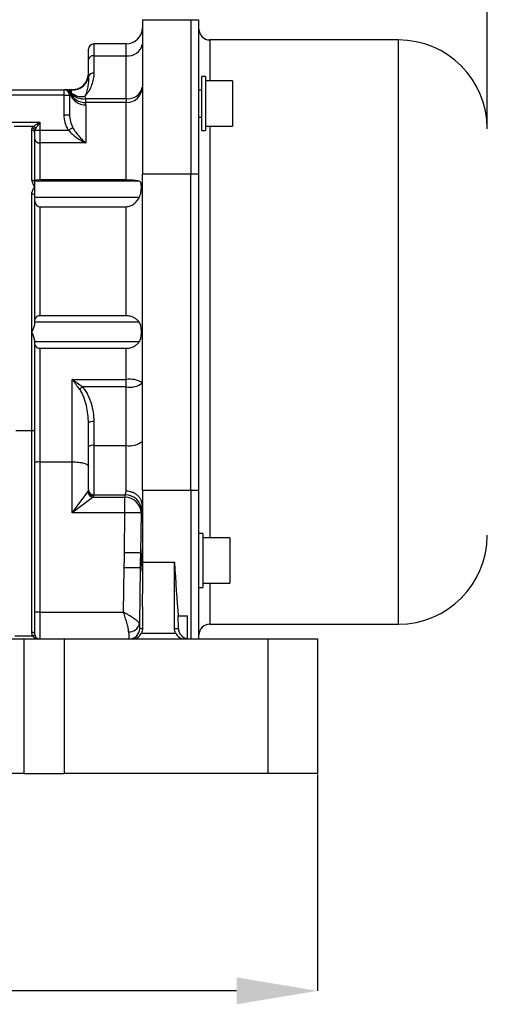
# Model space of a CAD drawing. Header units: millimetres. Extents: x 5 to 415, y 5 to 292.
# Tile 11 of 13: x 339 to 374, y 180 to 253. Entities that reach past the tile are written whole.
import ezdxf

# ---------------------------------------------------------------- set-up
doc = ezdxf.new("R2010")
doc.units = ezdxf.units.MM
doc.header["$PDSIZE"] = -1
doc.layers.add('QUOTE', color=1, linetype='Continuous')
doc.styles.add('SLDTEXTSTYLE0', font='TXT', dxfattribs={"width": 0.75})
doc.dimstyles.new('SLDDIMSTYLE0', dxfattribs={"dimtxt": 3.5, "dimasz": 6, "dimexe": 0, "dimexo": 0.0625, "dimgap": 0.875, "dimtad": 1, "dimdec": 1, "dimlfac": 2.5, "dimrnd": 1e-09, "dimzin": 12, "dimdsep": 46, "dimtxsty": 'SLDTEXTSTYLE0', "dimsah": 1, "dimcen": 0.09, "dimadec": 0, "dimazin": 3, "dimtfac": 1, "dimtdec": 3, "dimtofl": 0, "dimtmove": 0, "dimatfit": 3, "dimfxl": 1, "dimfrac": 2, "dimtolj": 1, "dimtzin": 12, "dimarcsym": 0})
doc.dimstyles.new('SLDDIMSTYLE1', dxfattribs={"dimtxt": 3.5, "dimasz": 6, "dimexe": 0, "dimexo": 0.0625, "dimgap": 0.875, "dimtad": 1, "dimdec": 1, "dimlfac": 2.5, "dimrnd": 1e-09, "dimzin": 12, "dimdsep": 46, "dimtxsty": 'SLDTEXTSTYLE0', "dimsah": 1, "dimcen": 0.09, "dimadec": 0, "dimazin": 3, "dimtfac": 1, "dimtdec": 3, "dimtmove": 0, "dimatfit": 0, "dimfxl": 1, "dimfrac": 2, "dimtolj": 1, "dimtzin": 12, "dimarcsym": 0})

# ---------------------------------------------------------------- blocks, each defined once
blk = doc.blocks.new('_D_5')
at = {"layer": 'Defpoints', "color": 0}
for p in [(373.507, 269.747), (373.507, 268.668), (284.707, 244.568)]:
    blk.add_point(p, dxfattribs=at)
at = {"layer": 'QUOTE', "color": 0, "lineweight": -2}
for p, q in [((373.507, 269.685), (373.507, 268.668)), ((284.707, 244.631), (284.707, 268.668)), ((290.707, 268.668), (367.507, 268.668))]:
    blk.add_line(p, q, dxfattribs=at)
at = {"layer": 'QUOTE', "color": 0}
for points in [[(290.707, 269.668), (290.707, 267.668), (284.707, 268.668)], [(367.507, 269.668), (367.507, 267.668), (373.507, 268.668)]]:
    blk.add_solid(points, dxfattribs=at)
at = {"layer": 'QUOTE', "color": 0, "insert": (329.346, 273.043), "char_height": 3.5, "attachment_point": 2, "style": 'SLDTEXTSTYLE0'}
blk.add_mtext('\\A1;222', dxfattribs=at)
blk = doc.blocks.new('_D_7')
at = {"layer": 'Defpoints', "color": 0}
for p in [(297.307, 196.668), (360.907, 196.668), (297.307, 180.53)]:
    blk.add_point(p, dxfattribs=at)
at = {"layer": 'QUOTE', "color": 0, "lineweight": -2}
for p, q in [((297.307, 196.606), (297.307, 180.53)), ((360.907, 196.606), (360.907, 180.53)), ((354.907, 180.53), (303.307, 180.53))]:
    blk.add_line(p, q, dxfattribs=at)
at = {"layer": 'QUOTE', "color": 0}
for points in [[(303.307, 181.53), (303.307, 179.53), (297.307, 180.53)], [(354.907, 181.53), (354.907, 179.53), (360.907, 180.53)]]:
    blk.add_solid(points, dxfattribs=at)
at = {"layer": 'QUOTE', "color": 0, "insert": (329.346, 184.905), "char_height": 3.5, "attachment_point": 2, "style": 'SLDTEXTSTYLE0'}
blk.add_mtext('\\A1;159', dxfattribs=at)

msp = doc.modelspace()

# ---------------------------------------------------------------- linework, layer by layer
at = {"color": 7}
for p, q in [((347.907, 252.668), (347.907, 241.206)), ((347.907, 252.668), (351.507, 252.668)), ((351.507, 252.668), (351.507, 241.206)), ((351.507, 252.668), (352.107, 252.668)), ((352.107, 241.206), (352.107, 252.668)), ((346.707, 250.868), (344.307, 250.868)), ((344.307, 250.868), (344.307, 249.99)), ((346.707, 249.99), (346.707, 250.868)), ((366.907, 251.168), (352.907, 251.168)), ((352.907, 251.168), (352.907, 248.119)), ((366.907, 207.768), (366.907, 251.168)), ((343.907, 249.707), (343.907, 250.468)), ((343.907, 248.652), (343.907, 249.707)), ((344.307, 249.99), (344.307, 248.694)), ((344.307, 249.99), (346.707, 249.99)), ((346.707, 246.808), (346.707, 249.99)), ((352.607, 248.439), (352.307, 248.439)), ((352.307, 248.439), (352.307, 244.439)), ((352.607, 248.439), (352.607, 244.439)), ((354.607, 248.119), (352.607, 248.119)), ((354.607, 248.119), (354.607, 244.759)), ((316.107, 247.468), (342.107, 247.468)), ((342.107, 247.068), (342.107, 247.468)), ((342.209, 247.468), (342.248, 247.468)), ((342.481, 247.468), (342.507, 247.468)), ((342.707, 247.468), (342.507, 247.468)), ((342.534, 247.464), (342.535, 247.464)), ((342.535, 247.464), (342.538, 247.463)), ((342.609, 247.215), (342.58, 247.215)), ((342.707, 247.453), (342.707, 247.468)), ((352.307, 247.439), (352.107, 247.439)), ((342.107, 247.068), (316.107, 247.068)), ((342.107, 245.608), (342.107, 247.068)), ((342.107, 247.068), (342.507, 247.068)), ((342.507, 247.068), (342.507, 245.608)), ((343.692, 246.808), (343.692, 246.519)), ((343.692, 246.808), (346.707, 246.808)), ((346.707, 246.519), (343.692, 246.519)), ((346.707, 246.808), (346.707, 246.519)), ((346.707, 240.761), (346.707, 246.519)), ((343.707, 246.343), (343.707, 243.52)), ((337.907, 245.063), (340.307, 245.063)), ((340.307, 245.063), (340.307, 244.456)), ((342.107, 245.608), (342.507, 245.608)), ((352.107, 245.439), (352.307, 245.439)), ((339.82, 244.738), (338.394, 244.738)), ((339.707, 240.754), (339.707, 244.467)), ((339.907, 244.308), (339.907, 240.633)), ((339.926, 244.456), (340.307, 244.456)), ((340.307, 244.456), (340.307, 243.52)), ((340.307, 244.456), (342.425, 244.456)), ((352.307, 244.439), (352.607, 244.439)), ((352.607, 244.759), (354.607, 244.759)), ((352.907, 244.759), (352.907, 214.178)), ((340.307, 243.52), (340.307, 240.761)), ((343.707, 243.52), (340.307, 243.52)), ((347.675, 240.669), (339.907, 240.669)), ((339.907, 240.633), (339.907, 240.252)), ((346.707, 240.761), (340.307, 240.761)), ((347.907, 217.731), (347.907, 241.206)), ((351.507, 241.206), (347.907, 241.206)), ((351.507, 217.731), (351.507, 241.206)), ((352.107, 241.206), (351.507, 241.206)), ((352.107, 217.731), (352.107, 241.206)), ((339.907, 240.252), (339.907, 239.629)), ((339.707, 229.468), (339.707, 239.738)), ((339.907, 239.629), (339.907, 230.082)), ((347.675, 239.462), (339.907, 239.462)), ((340.307, 238.778), (340.307, 230.679)), ((340.307, 238.778), (346.707, 238.778)), ((346.707, 230.679), (346.707, 238.778)), ((346.707, 230.679), (340.307, 230.679)), ((347.675, 230.206), (339.907, 230.206)), ((339.707, 222.135), (339.707, 229.468)), ((339.907, 228.855), (339.907, 222.207)), ((347.675, 228.731), (339.907, 228.731)), ((340.307, 228.258), (346.707, 228.258)), ((340.307, 228.258), (340.307, 219.827)), ((346.707, 225.938), (346.707, 228.258)), ((342.707, 219.827), (342.707, 225.938)), ((342.707, 225.938), (346.707, 225.938)), ((346.707, 225.392), (343.444, 225.392)), ((346.707, 225.392), (346.707, 225.938)), ((346.707, 221.045), (346.707, 225.392)), ((343.907, 220.941), (343.907, 222.712)), ((344.307, 222.815), (344.307, 221.045)), ((339.707, 222.135), (338.507, 222.135)), ((339.707, 207.154), (339.707, 222.135)), ((339.907, 222.207), (339.907, 207.068)), ((343.907, 217.757), (343.907, 220.941)), ((344.307, 221.045), (344.307, 217.371)), ((344.307, 221.045), (346.707, 221.045)), ((346.707, 217.643), (346.707, 221.045)), ((340.307, 219.827), (342.707, 219.827)), ((340.307, 219.827), (340.307, 208.668)), ((342.707, 216.045), (342.707, 219.827)), ((343.907, 217.701), (343.907, 217.757)), ((344.307, 217.371), (346.654, 217.371)), ((344.307, 217.371), (344.307, 217.315)), ((346.62, 217.204), (346.654, 217.371)), ((347.907, 217.731), (351.507, 217.731)), ((347.907, 217.731), (347.907, 212.095)), ((351.507, 217.731), (352.107, 217.731)), ((351.507, 217.731), (351.507, 206.668)), ((352.107, 211.084), (352.107, 217.731)), ((344.252, 217.204), (346.62, 217.204)), ((346.62, 216.045), (346.62, 217.204)), ((346.62, 216.045), (342.707, 216.045)), ((346.573, 213.072), (346.62, 216.045)), ((347.818, 216.026), (347.772, 213.053)), ((347.852, 216.193), (347.818, 216.026)), ((352.407, 214.498), (352.107, 214.498)), ((352.407, 214.498), (352.407, 210.498)), ((354.407, 214.178), (352.407, 214.178)), ((354.407, 214.178), (354.407, 210.818)), ((347.923, 212.367), (350.291, 212.367)), ((346.504, 208.668), (346.556, 211.962)), ((347.754, 211.943), (347.689, 207.78)), ((352.107, 206.668), (352.107, 211.084)), ((352.407, 210.818), (354.407, 210.818)), ((352.907, 210.818), (352.907, 207.768)), ((352.107, 210.498), (352.407, 210.498)), ((340.307, 208.668), (339.907, 208.668)), ((340.307, 208.668), (340.307, 206.668)), ((340.307, 208.668), (346.504, 208.668)), ((350.572, 208.374), (351.247, 208.374)), ((350.587, 207.456), (350.572, 208.374)), ((351.247, 206.681), (351.247, 208.374)), ((352.907, 207.768), (366.907, 207.768)), ((347.725, 207.456), (347.915, 207.456)), ((347.834, 207.101), (350.379, 207.101)), ((350.299, 207.456), (350.587, 207.456)), ((337.107, 206.668), (339.107, 206.668)), ((338.446, 206.892), (339.768, 206.892)), ((339.107, 206.668), (339.107, 196.668)), ((339.107, 206.668), (342.107, 206.668)), ((342.107, 206.668), (342.107, 196.668)), ((342.107, 206.668), (357.256, 206.668)), ((357.256, 196.668), (357.256, 206.668)), ((357.256, 206.668), (360.907, 206.668)), ((360.907, 206.668), (360.907, 196.668)), ((339.107, 196.668), (337.107, 196.668)), ((339.107, 196.668), (342.107, 196.668)), ((357.256, 196.668), (342.107, 196.668)), ((360.907, 196.668), (357.256, 196.668))]:
    msp.add_line(p, q, dxfattribs=at)
at = {"color": 7, "flags": 128}
for points in [[(339.82, 244.738), (339.894, 244.788), (339.984, 244.848), (340.085, 244.915), (340.194, 244.988), (340.307, 245.063)], [(340.307, 245.063), (340.231, 244.95), (340.159, 244.841), (340.091, 244.74), (340.032, 244.651), (339.982, 244.576)], [(342.425, 244.456), (342.477, 244.488), (342.527, 244.519), (342.576, 244.549), (342.62, 244.576), (342.661, 244.601), (342.695, 244.622), (342.724, 244.64), (342.745, 244.653)], [(339.707, 240.754), (339.746, 240.751), (339.783, 240.744), (339.818, 240.733), (339.848, 240.718), (339.873, 240.7), (339.892, 240.679), (339.903, 240.657), (339.907, 240.633)], [(339.707, 239.738), (339.746, 239.736), (339.783, 239.73), (339.818, 239.72), (339.848, 239.706), (339.873, 239.689), (339.892, 239.671), (339.903, 239.65), (339.907, 239.629)], [(342.707, 216.045), (342.93, 216.342), (343.145, 216.629), (343.345, 216.896), (343.523, 217.133), (343.672, 217.332), (343.788, 217.486), (343.866, 217.59)], [(344.252, 217.204), (344.148, 217.126), (343.994, 217.01), (343.795, 216.861), (343.558, 216.683), (343.291, 216.483), (343.004, 216.268), (342.707, 216.045)], [(347.818, 216.026), (347.785, 216.027), (347.71, 216.028), (347.596, 216.03), (347.447, 216.032), (347.268, 216.035), (347.065, 216.038), (346.847, 216.041), (346.62, 216.045)], [(347.772, 213.053), (347.739, 213.053), (347.664, 213.055), (347.55, 213.056), (347.4, 213.059), (347.221, 213.062), (347.019, 213.065), (346.8, 213.068), (346.573, 213.072)], [(347.754, 211.943), (347.721, 211.943), (347.647, 211.944), (347.532, 211.946), (347.383, 211.949), (347.204, 211.951), (347.001, 211.955), (346.783, 211.958), (346.556, 211.962)], [(339.907, 207.068), (339.903, 207.085), (339.892, 207.101), (339.873, 207.116), (339.848, 207.129), (339.818, 207.139), (339.783, 207.147), (339.746, 207.152), (339.707, 207.154)], [(339.948, 206.892), (339.939, 206.903), (339.925, 206.912), (339.907, 206.917), (339.884, 206.918), (339.858, 206.917), (339.83, 206.912), (339.799, 206.903), (339.768, 206.892)]]:
    msp.add_lwpolyline(points, dxfattribs=at)
at = {"color": 7}
for centre, radius, start, end in [((346.707, 252.068), 1.2, 270, 0), ((352.907, 251.968), 0.8, 180, 270), ((344.307, 250.468), 0.4, 90, 180), ((366.907, 244.568), 6.6, 0, 90), ((346.857, 251.05), 1.071, 261.95048, 348.57837), ((344.257, 249.636), 0.357, 81.95064, 168.57837), ((344.271, 248.304), 0.392, 84.67377, 154.95443), ((342.733, 248.641), 1.195, 260.598, 351.73027), ((342.707, 248.668), 1.2, 270, 357.99233), ((342.107, 247.068), 0.4, 0, 90), ((342.164, 247.07), 0.399, 14.31098, 89.9103), ((342.208, 247.07), 0.399, 21.42779, 89.9508), ((342.245, 247.08), 0.389, 20.41275, 89.53179), ((342.283, 247.081), 0.387, 27.74746, 89.66966), ((342.47, 247.068), 0.4, 80.23394, 89.99858), ((342.476, 247.068), 0.4, 81.69372, 90), ((342.476, 247.069), 0.4, 81.69119, 89.99594), ((343.654, 247.695), 1.176, 204.07108, 271.87245), ((343.517, 247.984), 1.189, 220.25387, 278.48978), ((343.389, 248.081), 1.12, 227.0497, 283.38291), ((346.738, 247.689), 1.17, 268.491, 358.40717), ((346.857, 247.868), 1.071, 261.95057, 348.57828), ((343.683, 247.533), 1.19, 197.85659, 271.14055), ((339.725, 244.285), 0.183, 7.141, 95.69176), ((339.709, 244.392), 0.227, 16.46279, 82.9878), ((339.728, 244.484), 0.27, 19.81303, 70.18697), ((340.268, 243.882), 0.364, 187.8928, 276.15408), ((344.745, 223.925), 1.961, 131.57928, 139.25716), ((346.995, 224.232), 1.73, 58.20736, 99.59723), ((346.987, 226.784), 1.42, 258.6309, 310.39076), ((344.214, 222.351), 0.473, 78.63082, 130.39098), ((344.214, 220.581), 0.473, 78.63089, 130.39071), ((346.987, 222.437), 1.42, 258.631, 310.39064), ((344.284, 217.622), 0.42, 184.37062, 265.62916), ((344.3, 217.764), 0.393, 181.01013, 270.97577), ((344.3, 217.708), 0.393, 181.01013, 270.97577), ((346.654, 216.173), 1.198, 0.9632, 90.02369), ((346.62, 216.006), 1.198, 0.9632, 90.02376), ((366.907, 214.368), 6.6, 270, 0), ((346.963, 207.951), 0.746, 264.40686, 346.75725), ((352.907, 206.968), 0.8, 90, 180), ((346.926, 207.468), 0.799, 270.03496, 359.14001), ((340.307, 207.068), 0.4, 206.11847, 270)]:
    msp.add_arc(centre, radius, start, end, dxfattribs=at)
for centre, major_axis, ratio, start_param, end_param in [((342.707, 217.701), (1.2, 0), 0.357266, 6.021386, 6.283185), ((342.707, 217.315), (1.6, 0), 0.267949, 6.021386, 6.283185), ((346.663, 220.268), (0.066, 3), 0.069981, 3.404935, 3.648075), ((347.861, 220.25), (0.066, 4.2), 0.049998, 3.404177, 3.654644), ((347.795, 212.498), (0.013, 0.84), 0.049998, 0.849735, 2.293428), ((347.795, 212.498), (0.013, 0.84), 0.049998, 2.293428, 7.13292), ((348.664, 213.746), (0.227, 14.453), 0.049998, 1.667123, 2.021852), ((347.212, 229.468), (0.408, 26), 0.049998, 3.981359, 3.995362), ((351.002, 229.468), (-0.408, 26), 0.049998, 2.287824, 2.516401), ((349.549, 213.746), (-0.227, 14.453), 0.049998, 4.261334, 4.616063), ((347.744, 208.656), (0.019, 1.2), 0.049998, 2.390086, 3.142378), ((346.945, 208.668), (0.019, 2), 0.030004, 2.389583, 3.141875), ((347.159, 207.468), (0, 0.8), 0.951239, 3.141593, 4.234627), ((351.055, 207.468), (0, 0.8), 0.951239, 2.048558, 3.141593), ((351.388, 207.468), (-0.801, 0), 0.998752, 0.015649, 1.393885), ((340.307, 207.068), (0.6, 0), 0.666667, 3.597446, 4.712389)]:
    msp.add_ellipse(centre, major_axis=major_axis, ratio=ratio, start_param=start_param, end_param=end_param, dxfattribs=at)
for points, knots in [([(344.307, 248.694), (344.307, 248.544), (344.293, 248.394), (344.238, 248.098), (344.198, 247.952), (344.092, 247.665), (344.027, 247.524), (343.904, 247.318), (343.859, 247.25), (343.76, 247.117), (343.707, 247.053), (343.648, 246.992)], [0, 0, 0, 0, 0.25, 0.25, 0.5, 0.5, 0.75, 0.75, 0.875, 0.875, 1, 1, 1, 1]), ([(343.898, 248.654), (343.9, 248.608), (343.906, 248.458), (343.838, 248.222), (343.71, 247.975), (343.547, 247.783), (343.368, 247.645), (343.235, 247.567), (343.162, 247.543), (343.153, 247.54)], [0, 0, 0, 0, 0.096711, 0.313884, 0.506276, 0.679792, 0.837678, 0.980712, 1, 1, 1, 1]), ([(343.916, 248.469), (343.923, 248.351), (343.921, 248.233), (343.905, 247.998), (343.891, 247.88), (343.852, 247.641), (343.827, 247.519), (343.759, 247.264), (343.716, 247.131), (343.648, 246.992)], [0, 0, 0, 0, 0.25, 0.25, 0.5, 0.5, 0.75, 0.75, 1, 1, 1, 1]), ([(342.285, 247.468), (342.307, 247.468), (342.324, 247.468), (342.352, 247.468), (342.364, 247.468), (342.395, 247.468), (342.411, 247.468), (342.448, 247.468), (342.461, 247.468), (342.47, 247.468)], [0, 0, 0, 0, 0.125, 0.125, 0.25, 0.25, 0.5, 0.5, 1, 1, 1, 1]), ([(342.707, 247.453), (342.674, 247.458), (342.641, 247.462), (342.574, 247.467), (342.54, 247.468), (342.507, 247.468)], [0, 0, 0, 0, 0.5, 0.5, 1, 1, 1, 1]), ([(343.153, 247.54), (343.105, 247.522), (343.007, 247.485), (342.861, 247.459), (342.733, 247.45), (342.64, 247.453), (342.585, 247.458), (342.555, 247.462), (342.54, 247.464), (342.536, 247.464), (342.536, 247.464)], [0, 0, 0, 0, 0.219285, 0.443718, 0.629068, 0.764523, 0.84714, 0.909968, 0.994218, 1, 1, 1, 1]), ([(342.538, 247.463), (342.542, 247.461), (342.547, 247.459), (342.56, 247.452), (342.567, 247.446), (342.586, 247.427), (342.597, 247.414), (342.612, 247.377), (342.617, 247.363), (342.624, 247.323), (342.627, 247.299), (342.626, 247.261)], [0, 0, 0, 0, 0.25, 0.25, 0.5, 0.5, 0.75, 0.75, 0.875, 0.875, 1, 1, 1, 1]), ([(342.425, 244.456), (342.372, 244.543), (342.325, 244.633), (342.246, 244.82), (342.213, 244.916), (342.134, 245.206), (342.107, 245.405), (342.107, 245.608)], [0, 0, 0, 0, 0.25, 0.25, 0.5, 0.5, 1, 1, 1, 1]), ([(342.507, 245.608), (342.507, 245.441), (342.527, 245.277), (342.605, 244.957), (342.665, 244.799), (342.745, 244.653)], [0, 0, 0, 0, 0.5, 0.5, 1, 1, 1, 1]), ([(342.425, 244.456), (342.515, 244.347), (342.612, 244.248), (342.817, 244.065), (342.925, 243.98), (343.144, 243.825), (343.255, 243.755), (343.423, 243.66), (343.48, 243.63), (343.593, 243.572), (343.65, 243.545), (343.707, 243.52)], [0, 0, 0, 0, 0.25, 0.25, 0.5, 0.5, 0.75, 0.75, 0.875, 0.875, 1, 1, 1, 1]), ([(342.745, 244.653), (342.813, 244.53), (342.886, 244.417), (343.04, 244.203), (343.122, 244.102), (343.286, 243.914), (343.369, 243.827), (343.495, 243.705), (343.537, 243.666), (343.622, 243.591), (343.665, 243.554), (343.707, 243.52)], [0, 0, 0, 0, 0.25, 0.25, 0.5, 0.5, 0.75, 0.75, 0.875, 0.875, 1, 1, 1, 1]), ([(339.707, 240.754), (339.707, 240.709), (339.714, 240.666), (339.738, 240.58), (339.754, 240.538), (339.811, 240.413), (339.859, 240.333), (339.907, 240.252)], [0, 0, 0, 0, 0.25, 0.25, 0.5, 0.5, 1, 1, 1, 1]), ([(340.307, 240.761), (340.242, 240.761), (340.18, 240.758), (340.075, 240.748), (340.034, 240.741), (339.969, 240.727), (339.946, 240.719), (339.914, 240.703), (339.907, 240.695), (339.907, 240.686)], [0, 0, 0, 0, 0.25, 0.25, 0.5, 0.5, 0.75, 0.75, 1, 1, 1, 1]), ([(347.675, 240.669), (347.626, 240.682), (347.57, 240.693), (347.442, 240.714), (347.368, 240.724), (347.245, 240.737), (347.202, 240.741), (347.111, 240.748), (347.064, 240.751), (346.966, 240.756), (346.916, 240.758), (346.813, 240.76), (346.76, 240.761), (346.707, 240.761)], [0, 0, 0, 0, 0.25, 0.25, 0.5, 0.5, 0.625, 0.625, 0.75, 0.75, 0.875, 0.875, 1, 1, 1, 1]), ([(347.675, 239.462), (347.708, 239.524), (347.734, 239.589), (347.776, 239.724), (347.793, 239.794), (347.817, 239.932), (347.825, 240), (347.836, 240.131), (347.838, 240.193), (347.838, 240.31), (347.836, 240.364), (347.825, 240.459), (347.817, 240.502), (347.793, 240.574), (347.777, 240.602), (347.734, 240.646), (347.708, 240.661), (347.675, 240.669)], [0, 0, 0, 0, 0.125, 0.125, 0.25, 0.25, 0.375, 0.375, 0.5, 0.5, 0.625, 0.625, 0.75, 0.75, 0.875, 0.875, 1, 1, 1, 1]), ([(339.707, 239.738), (339.707, 239.784), (339.714, 239.83), (339.738, 239.918), (339.754, 239.962), (339.811, 240.09), (339.859, 240.17), (339.907, 240.252)], [0, 0, 0, 0, 0.25, 0.25, 0.5, 0.5, 1, 1, 1, 1]), ([(339.907, 239.337), (339.907, 239.274), (339.914, 239.213), (339.945, 239.092), (339.969, 239.032), (340.033, 238.925), (340.075, 238.875), (340.179, 238.801), (340.242, 238.778), (340.307, 238.778)], [0, 0, 0, 0, 0.25, 0.25, 0.5, 0.5, 0.75, 0.75, 1, 1, 1, 1]), ([(346.707, 238.778), (346.813, 238.778), (346.915, 238.797), (347.112, 238.871), (347.202, 238.923), (347.368, 239.051), (347.44, 239.124), (347.569, 239.283), (347.626, 239.371), (347.675, 239.462)], [0, 0, 0, 0, 0.25, 0.25, 0.5, 0.5, 0.75, 0.75, 1, 1, 1, 1]), ([(340.307, 230.679), (340.242, 230.679), (340.18, 230.663), (340.075, 230.612), (340.034, 230.578), (339.969, 230.503), (339.946, 230.463), (339.914, 230.378), (339.907, 230.335), (339.907, 230.292)], [0, 0, 0, 0, 0.25, 0.25, 0.5, 0.5, 0.75, 0.75, 1, 1, 1, 1]), ([(347.675, 230.206), (347.626, 230.269), (347.57, 230.328), (347.442, 230.438), (347.368, 230.49), (347.245, 230.556), (347.202, 230.576), (347.111, 230.611), (347.064, 230.627), (346.966, 230.652), (346.916, 230.662), (346.813, 230.675), (346.76, 230.679), (346.707, 230.679)], [0, 0, 0, 0, 0.25, 0.25, 0.5, 0.5, 0.625, 0.625, 0.75, 0.75, 0.875, 0.875, 1, 1, 1, 1]), ([(339.907, 230.082), (339.907, 230.035), (339.899, 229.987), (339.873, 229.887), (339.856, 229.836), (339.8, 229.681), (339.753, 229.574), (339.707, 229.468)], [0, 0, 0, 0, 0.25, 0.25, 0.5, 0.5, 1, 1, 1, 1]), ([(347.675, 228.731), (347.708, 228.774), (347.734, 228.823), (347.776, 228.932), (347.793, 228.993), (347.817, 229.12), (347.825, 229.188), (347.836, 229.326), (347.838, 229.397), (347.838, 229.539), (347.836, 229.61), (347.825, 229.748), (347.817, 229.816), (347.793, 229.944), (347.777, 230.003), (347.734, 230.113), (347.708, 230.163), (347.675, 230.206)], [0, 0, 0, 0, 0.125, 0.125, 0.25, 0.25, 0.375, 0.375, 0.5, 0.5, 0.625, 0.625, 0.75, 0.75, 0.875, 0.875, 1, 1, 1, 1]), ([(339.907, 228.855), (339.907, 228.901), (339.899, 228.949), (339.873, 229.05), (339.856, 229.101), (339.8, 229.255), (339.753, 229.362), (339.707, 229.468)], [0, 0, 0, 0, 0.25, 0.25, 0.5, 0.5, 1, 1, 1, 1]), ([(339.907, 228.645), (339.907, 228.601), (339.914, 228.559), (339.945, 228.475), (339.969, 228.434), (340.033, 228.36), (340.075, 228.325), (340.179, 228.274), (340.242, 228.258), (340.307, 228.258)], [0, 0, 0, 0, 0.25, 0.25, 0.5, 0.5, 0.75, 0.75, 1, 1, 1, 1]), ([(346.707, 228.258), (346.813, 228.258), (346.915, 228.271), (347.112, 228.322), (347.202, 228.358), (347.368, 228.447), (347.44, 228.497), (347.569, 228.608), (347.626, 228.668), (347.675, 228.731)], [0, 0, 0, 0, 0.25, 0.25, 0.5, 0.5, 0.75, 0.75, 1, 1, 1, 1]), ([(343.26, 225.205), (343.17, 225.329), (343.078, 225.452), (342.94, 225.635), (342.894, 225.696), (342.801, 225.817), (342.753, 225.878), (342.707, 225.938)], [0, 0, 0, 0, 0.5, 0.5, 0.75, 0.75, 1, 1, 1, 1]), ([(343.444, 225.392), (343.324, 225.486), (343.202, 225.578), (343.018, 225.715), (342.956, 225.76), (342.832, 225.849), (342.769, 225.894), (342.707, 225.938)], [0, 0, 0, 0, 0.5, 0.5, 0.75, 0.75, 1, 1, 1, 1]), ([(343.444, 225.392), (343.526, 225.306), (343.599, 225.213), (343.73, 225.019), (343.789, 224.919), (343.895, 224.714), (343.943, 224.609), (344.03, 224.393), (344.068, 224.283), (344.17, 223.952), (344.221, 223.728), (344.289, 223.276), (344.307, 223.047), (344.307, 222.815)], [0, 0, 0, 0, 0.125, 0.125, 0.25, 0.25, 0.375, 0.375, 0.5, 0.5, 0.75, 0.75, 1, 1, 1, 1]), ([(343.907, 222.712), (343.907, 222.93), (343.894, 223.147), (343.843, 223.577), (343.806, 223.79), (343.706, 224.214), (343.643, 224.424), (343.524, 224.727), (343.48, 224.826), (343.38, 225.021), (343.324, 225.116), (343.26, 225.205)], [0, 0, 0, 0, 0.25, 0.25, 0.5, 0.5, 0.75, 0.75, 0.875, 0.875, 1, 1, 1, 1]), ([(339.707, 222.135), (339.76, 222.135), (339.811, 222.143), (339.885, 222.169), (339.907, 222.188), (339.907, 222.207)], [0, 0, 0, 0, 0.5, 0.5, 1, 1, 1, 1]), ([(340.307, 219.827), (340.253, 219.827), (340.2, 219.824), (340.102, 219.812), (340.058, 219.803), (339.985, 219.781), (339.956, 219.768), (339.917, 219.741), (339.907, 219.726), (339.907, 219.711)], [0, 0, 0, 0, 0.25, 0.25, 0.5, 0.5, 0.75, 0.75, 1, 1, 1, 1]), ([(342.707, 219.827), (342.788, 219.827), (342.867, 219.824), (343.023, 219.815), (343.101, 219.808), (343.247, 219.79), (343.316, 219.779), (343.447, 219.754), (343.508, 219.739), (343.673, 219.691), (343.76, 219.653), (343.847, 219.592), (343.87, 219.571), (343.892, 219.539), (343.898, 219.528), (343.905, 219.506), (343.907, 219.495), (343.907, 219.484)], [0, 0, 0, 0, 0.125, 0.125, 0.25, 0.25, 0.375, 0.375, 0.5, 0.5, 0.75, 0.75, 0.875, 0.875, 0.9375, 0.9375, 1, 1, 1, 1]), ([(347.907, 216.589), (347.906, 216.658), (347.898, 216.725), (347.866, 216.859), (347.842, 216.925), (347.781, 217.052), (347.744, 217.112), (347.657, 217.226), (347.606, 217.28), (347.496, 217.377), (347.436, 217.421), (347.305, 217.498), (347.236, 217.531), (347.092, 217.585), (347.018, 217.605), (346.863, 217.634), (346.784, 217.642), (346.707, 217.643)], [0, 0, 0, 0, 0.125, 0.125, 0.25, 0.25, 0.375, 0.375, 0.5, 0.5, 0.625, 0.625, 0.75, 0.75, 0.875, 0.875, 1, 1, 1, 1]), ([(346.556, 211.962), (346.559, 212.147), (346.58, 212.331), (346.586, 212.701), (346.57, 212.886), (346.573, 213.072)], [0, 0, 0, 0, 0.5, 0.5, 1, 1, 1, 1]), ([(346.89, 207.208), (346.888, 207.305), (346.872, 207.411), (346.825, 207.639), (346.793, 207.759), (346.721, 208.008), (346.68, 208.138), (346.595, 208.401), (346.549, 208.535), (346.504, 208.668)], [0, 0, 0, 0, 0.25, 0.25, 0.5, 0.5, 0.75, 0.75, 1, 1, 1, 1]), ([(347.689, 207.78), (347.685, 207.805), (347.674, 207.832), (347.636, 207.89), (347.609, 207.921), (347.509, 208.02), (347.418, 208.091), (347.197, 208.246), (347.069, 208.328), (346.864, 208.454), (346.793, 208.497), (346.685, 208.561), (346.65, 208.582), (346.577, 208.625), (346.54, 208.647), (346.504, 208.668)], [0, 0, 0, 0, 0.125, 0.125, 0.25, 0.25, 0.5, 0.5, 0.75, 0.75, 0.875, 0.875, 0.9375, 0.9375, 1, 1, 1, 1]), ([(347.915, 207.456), (347.916, 207.394), (347.909, 207.334), (347.882, 207.215), (347.862, 207.156), (347.834, 207.101)], [0, 0, 0, 0, 0.5, 0.5, 1, 1, 1, 1]), ([(350.379, 207.101), (350.352, 207.156), (350.332, 207.214), (350.305, 207.333), (350.298, 207.394), (350.299, 207.456)], [0, 0, 0, 0, 0.5, 0.5, 1, 1, 1, 1])]:
    msp.add_open_spline(points, degree=3, knots=knots, dxfattribs=at)
for points in [[(343.907, 248.652), (343.907, 248.591), (343.91, 248.531), (343.916, 248.469)], [(342.248, 247.468), (342.261, 247.468), (342.273, 247.468), (342.285, 247.468)], [(342.534, 247.464), (342.525, 247.467), (342.516, 247.468), (342.507, 247.468)], [(342.58, 247.215), (342.572, 247.2), (342.562, 247.185), (342.55, 247.168)], [(342.626, 247.261), (342.621, 247.246), (342.616, 247.231), (342.609, 247.215)], [(342.55, 247.168), (342.523, 247.137), (342.507, 247.104), (342.507, 247.068)], [(343.648, 246.992), (343.668, 246.931), (343.682, 246.87), (343.692, 246.808)], [(343.707, 246.343), (343.707, 246.405), (343.702, 246.463), (343.692, 246.519)], [(339.707, 244.467), (339.707, 244.518), (339.715, 244.569), (339.736, 244.618)], [(339.736, 244.618), (339.755, 244.66), (339.782, 244.701), (339.82, 244.738)], [(339.926, 244.456), (339.911, 244.409), (339.907, 244.358), (339.907, 244.308)], [(339.982, 244.576), (339.957, 244.538), (339.939, 244.498), (339.926, 244.456)], [(339.768, 206.892), (339.727, 206.975), (339.707, 207.063), (339.707, 207.154)], [(339.907, 207.068), (339.907, 207.008), (339.92, 206.948), (339.948, 206.892)]]:
    msp.add_open_spline(points, degree=3, dxfattribs=at)
at = {"layer": 'QUOTE'}
msp.add_line((373.507, 244.568), (373.507, 269.747), dxfattribs=at)

# ---------------------------------------------------------------- dimensions: what is measured, and where the dimension line sits
for base, p1, p2, dimstyle, picture, middle in [((373.507, 268.668), (284.707, 244.568), (373.507, 269.747), 'SLDDIMSTYLE0', '_D_5', (329.346, 268.668)), ((297.307, 180.53), (360.907, 196.668), (297.307, 196.668), 'SLDDIMSTYLE1', '_D_7', (329.346, 180.53))]:
    dim = msp.add_linear_dim(base=base, p1=p1, p2=p2, dimstyle=dimstyle, dxfattribs=at)
    dim.commit()
    dim.dimension.update_dxf_attribs({"geometry": picture, "text_midpoint": middle, "dimtype": 160})

doc.saveas('drawing.dxf')
